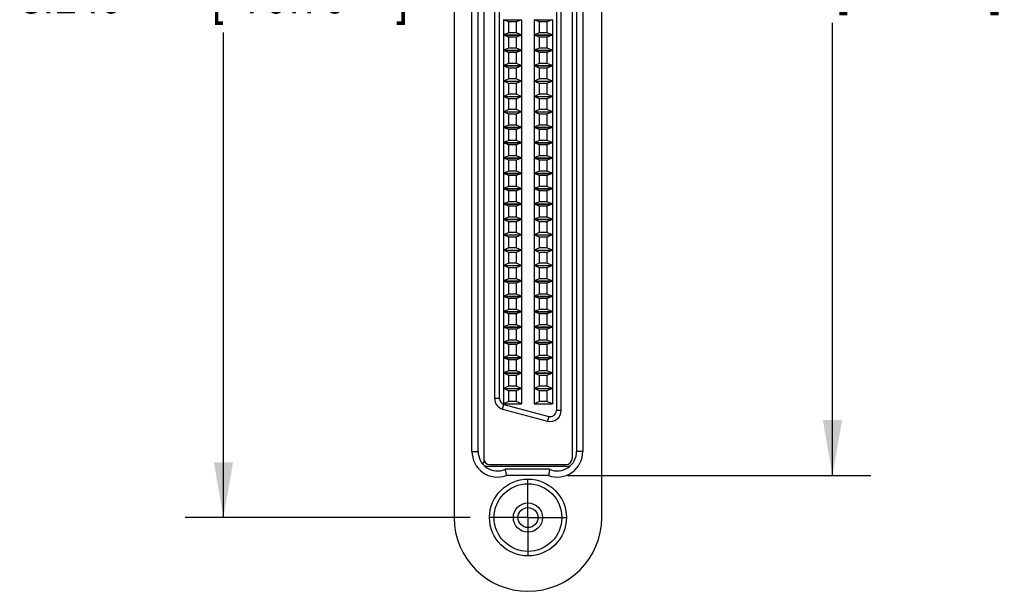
# Model space of a CAD drawing. Header units: inches. Extents: x 0.2 to 16.8, y 0.1 to 10.8.
# Tile 1 of 11: x 2.2 to 5.4, y 4.2 to 6.1. Entities that reach past the tile are written whole.
import ezdxf

# ---------------------------------------------------------------- set-up
doc = ezdxf.new("R2010")
doc.units = ezdxf.units.IN
doc.header["$LTSCALE"] = 0.935
doc.header["$MEASUREMENT"] = 0
doc.linetypes.add('CENTER', pattern=[0.6, 0.375, -0.075, 0.075, -0.075])
doc.layers.get('0').update_dxf_attribs({"linetype": 'CONTINUOUS'})
doc.layers.add('DEFAULT_1', color=7, linetype='CENTER')
doc.layers.add('DIMENSIONS', color=7, linetype='CONTINUOUS')
doc.styles.get("Standard").update_dxf_attribs({"font": 'txt', "width": 0.8})
doc.dimstyles.new('DIMSTYLE_1', dxfattribs={"dimtxt": 0.125, "dimasz": 0.18, "dimexe": 0.18, "dimexo": 0.0625, "dimgap": 0.09, "dimtad": 0, "dimtih": 1, "dimtoh": 1, "dimdec": 3, "dimzin": 4, "dimdsep": 46, "dimtxsty": 'STANDARD', "dimblk": '_FILLED', "dimblk1": '_FILLED', "dimblk2": '_FILLED', "dimcen": 0.09, "dimadec": 0, "dimazin": 0, "dimtp": 0.01, "dimtm": 0.01, "dimtfac": 1, "dimtdec": 3, "dimtofl": 0, "dimtmove": 0, "dimatfit": 3, "dimldrblk": '_FILLED', "dimfxl": 1, "dimtolj": 1, "dimtzin": 4, "dimarcsym": 0})

# ---------------------------------------------------------------- blocks, each defined once
blk = doc.blocks.new('_FILLED')
at = {"color": 0, "linetype": 'BYBLOCK'}
blk.add_solid([(0, 0), (-1, 0.174), (-1, -0.174)], dxfattribs=at)
blk = doc.blocks.new('*D0')
at = {"layer": 'DIMENSIONS', "color": 2, "linetype": 'CONTINUOUS'}
for p, q in [((3.7074, 7.5785), (2.78, 7.5785)), ((2.905, 7.5785), (2.905, 6.2664)), ((2.905, 4.4385), (2.905, 6.0164)), ((3.7074, 4.4385), (2.78, 4.4385))]:
    blk.add_line(p, q, dxfattribs=at)
at = {"layer": 'DIMENSIONS', "color": 2, "linetype": 'CONTINUOUS', "xscale": 0.18, "yscale": 0.18, "zscale": 0.18}
for p, rotation in [((2.905, 7.5785), 90), ((2.905, 4.4385), 270)]:
    blk.add_blockref('_FILLED', p, dxfattribs=dict(at, rotation=rotation))
at = {"layer": 'DIMENSIONS', "color": 2, "linetype": 'CONTINUOUS', "width": 0.8}
for s, p in [('[', (2.8675, 6.0789)), (']', (3.4675, 6.0789)), ('3.140', (2.2425, 6.0789)), ('79.76', (2.9675, 6.0789))]:
    blk.add_text(s, height=0.125, dxfattribs=at).set_placement(p)
blk = doc.blocks.new('*D1')
at = {"layer": 'DIMENSIONS', "color": 2, "linetype": 'CONTINUOUS'}
for p, q in [((4.0242, 7.4415), (5.01, 7.4415)), ((4.885, 7.4415), (4.885, 6.2978)), ((4.885, 4.5755), (4.885, 6.0478)), ((4.0242, 4.5755), (5.01, 4.5755))]:
    blk.add_line(p, q, dxfattribs=at)
at = {"layer": 'DIMENSIONS', "color": 2, "linetype": 'CONTINUOUS', "xscale": 0.18, "yscale": 0.18, "zscale": 0.18}
for p, rotation in [((4.885, 7.4415), 90), ((4.885, 4.5755), 270)]:
    blk.add_blockref('_FILLED', p, dxfattribs=dict(at, rotation=rotation))
at = {"layer": 'DIMENSIONS', "color": 2, "linetype": 'CONTINUOUS', "width": 0.8}
for s, p in [('[', (4.8975, 6.1103)), (']', (5.3975, 6.1103)), ('2.866', (4.2725, 6.1103)), ('72.8', (4.9975, 6.1103))]:
    blk.add_text(s, height=0.125, dxfattribs=at).set_placement(p)

msp = doc.modelspace()

# ---------------------------------------------------------------- linework, layer by layer
at = {"color": 7, "linetype": 'CONTINUOUS'}
for p, q in [((3.655, 7.5785), (3.655, 4.4385)), ((4.135, 4.4385), (4.135, 7.5785)), ((3.751, 7.4005), (3.751, 4.6165)), ((3.713, 4.6537), (3.713, 7.3632)), ((3.733, 4.6535), (3.733, 7.3635)), ((4.0384, 7.3864), (4.0384, 4.6305)), ((4.053, 7.3635), (4.053, 4.6535)), ((4.073, 7.3632), (4.073, 4.6537)), ((4.003, 4.7868), (4.003, 7.2301)), ((3.7865, 7.1911), (3.7865, 4.8258)), ((3.8152, 6.0581), (3.8152, 6.0089)), ((3.8152, 6.0581), (3.8743, 6.0581)), ((3.8329, 6.0512), (3.8152, 6.0581)), ((3.8329, 6.0157), (3.8329, 6.0512)), ((3.8565, 6.0512), (3.8329, 6.0512)), ((3.8743, 6.0581), (3.8565, 6.0512)), ((3.8565, 6.0512), (3.8565, 6.0157)), ((3.8743, 6.0581), (3.8743, 6.0089)), ((3.9152, 6.0581), (3.9152, 6.0089)), ((3.9152, 6.0581), (3.9743, 6.0581)), ((3.9329, 6.0512), (3.9152, 6.0581)), ((3.9329, 6.0157), (3.9329, 6.0512)), ((3.9565, 6.0512), (3.9329, 6.0512)), ((3.9743, 6.0581), (3.9565, 6.0512)), ((3.9565, 6.0512), (3.9565, 6.0157)), ((3.9743, 6.0581), (3.9743, 6.0089)), ((3.8329, 6.0157), (3.8152, 6.0089)), ((3.8152, 6.0089), (3.8743, 6.0089)), ((3.8152, 6.0081), (3.8152, 5.9589)), ((3.8152, 6.0081), (3.8743, 6.0081)), ((3.8329, 6.0012), (3.8152, 6.0081)), ((3.8565, 6.0157), (3.8329, 6.0157)), ((3.8329, 5.9657), (3.8329, 6.0012)), ((3.8565, 6.0012), (3.8329, 6.0012)), ((3.8743, 6.0089), (3.8565, 6.0157)), ((3.8743, 6.0081), (3.8565, 6.0012)), ((3.8565, 6.0012), (3.8565, 5.9657)), ((3.8743, 6.0081), (3.8743, 5.9589)), ((3.9329, 6.0157), (3.9152, 6.0089)), ((3.9152, 6.0089), (3.9743, 6.0089)), ((3.9152, 6.0081), (3.9743, 6.0081)), ((3.9329, 6.0012), (3.9152, 6.0081)), ((3.9152, 6.0081), (3.9152, 5.9589)), ((3.9565, 6.0157), (3.9329, 6.0157)), ((3.9565, 6.0012), (3.9329, 6.0012)), ((3.9329, 5.9657), (3.9329, 6.0012)), ((3.9743, 6.0089), (3.9565, 6.0157)), ((3.9743, 6.0081), (3.9565, 6.0012)), ((3.9565, 6.0012), (3.9565, 5.9657)), ((3.9743, 6.0081), (3.9743, 5.9589)), ((3.8329, 5.9657), (3.8152, 5.9589)), ((3.8152, 5.9589), (3.8743, 5.9589)), ((3.8152, 5.9581), (3.8152, 5.9089)), ((3.8152, 5.9581), (3.8743, 5.9581)), ((3.8329, 5.9512), (3.8152, 5.9581)), ((3.8565, 5.9657), (3.8329, 5.9657)), ((3.8743, 5.9589), (3.8565, 5.9657)), ((3.8743, 5.9581), (3.8565, 5.9512)), ((3.8743, 5.9581), (3.8743, 5.9089)), ((3.9329, 5.9657), (3.9152, 5.9589)), ((3.9152, 5.9589), (3.9743, 5.9589)), ((3.9152, 5.9581), (3.9743, 5.9581)), ((3.9329, 5.9512), (3.9152, 5.9581)), ((3.9152, 5.9581), (3.9152, 5.9089)), ((3.9565, 5.9657), (3.9329, 5.9657)), ((3.9743, 5.9589), (3.9565, 5.9657)), ((3.9743, 5.9581), (3.9565, 5.9512)), ((3.9743, 5.9581), (3.9743, 5.9089)), ((3.8329, 5.9157), (3.8329, 5.9512)), ((3.8565, 5.9512), (3.8329, 5.9512)), ((3.8565, 5.9512), (3.8565, 5.9157)), ((3.9565, 5.9512), (3.9329, 5.9512)), ((3.9329, 5.9157), (3.9329, 5.9512)), ((3.9565, 5.9512), (3.9565, 5.9157)), ((3.8329, 5.9157), (3.8152, 5.9089)), ((3.8152, 5.9089), (3.8743, 5.9089)), ((3.8329, 5.9012), (3.8152, 5.9081)), ((3.8152, 5.9081), (3.8152, 5.8589)), ((3.8152, 5.9081), (3.8743, 5.9081)), ((3.8565, 5.9157), (3.8329, 5.9157)), ((3.8565, 5.9012), (3.8329, 5.9012)), ((3.8329, 5.8657), (3.8329, 5.9012)), ((3.8743, 5.9089), (3.8565, 5.9157)), ((3.8743, 5.9081), (3.8565, 5.9012)), ((3.8565, 5.9012), (3.8565, 5.8657)), ((3.8743, 5.9081), (3.8743, 5.8589)), ((3.9329, 5.9157), (3.9152, 5.9089)), ((3.9152, 5.9089), (3.9743, 5.9089)), ((3.9152, 5.9081), (3.9743, 5.9081)), ((3.9329, 5.9012), (3.9152, 5.9081)), ((3.9152, 5.9081), (3.9152, 5.8589)), ((3.9565, 5.9157), (3.9329, 5.9157)), ((3.9565, 5.9012), (3.9329, 5.9012)), ((3.9329, 5.8657), (3.9329, 5.9012)), ((3.9743, 5.9089), (3.9565, 5.9157)), ((3.9743, 5.9081), (3.9565, 5.9012)), ((3.9565, 5.9012), (3.9565, 5.8657)), ((3.9743, 5.9081), (3.9743, 5.8589)), ((3.8329, 5.8657), (3.8152, 5.8589)), ((3.8152, 5.8589), (3.8743, 5.8589)), ((3.8152, 5.8581), (3.8743, 5.8581)), ((3.8329, 5.8512), (3.8152, 5.8581)), ((3.8152, 5.8581), (3.8152, 5.8089)), ((3.8565, 5.8657), (3.8329, 5.8657)), ((3.8743, 5.8589), (3.8565, 5.8657)), ((3.8743, 5.8581), (3.8565, 5.8512)), ((3.8743, 5.8581), (3.8743, 5.8089)), ((3.9329, 5.8657), (3.9152, 5.8589)), ((3.9152, 5.8589), (3.9743, 5.8589)), ((3.9152, 5.8581), (3.9743, 5.8581)), ((3.9329, 5.8512), (3.9152, 5.8581)), ((3.9152, 5.8581), (3.9152, 5.8089)), ((3.9565, 5.8657), (3.9329, 5.8657)), ((3.9743, 5.8589), (3.9565, 5.8657)), ((3.9743, 5.8581), (3.9565, 5.8512)), ((3.9743, 5.8581), (3.9743, 5.8089)), ((3.8565, 5.8512), (3.8329, 5.8512)), ((3.8329, 5.8157), (3.8329, 5.8512)), ((3.8565, 5.8512), (3.8565, 5.8157)), ((3.9565, 5.8512), (3.9329, 5.8512)), ((3.9329, 5.8157), (3.9329, 5.8512)), ((3.9565, 5.8512), (3.9565, 5.8157)), ((3.8329, 5.8157), (3.8152, 5.8089)), ((3.8152, 5.8089), (3.8743, 5.8089)), ((3.8152, 5.8081), (3.8743, 5.8081)), ((3.8329, 5.8012), (3.8152, 5.8081)), ((3.8152, 5.8081), (3.8152, 5.7589)), ((3.8565, 5.8157), (3.8329, 5.8157)), ((3.8565, 5.8012), (3.8329, 5.8012)), ((3.8329, 5.7657), (3.8329, 5.8012)), ((3.8743, 5.8089), (3.8565, 5.8157)), ((3.8743, 5.8081), (3.8565, 5.8012)), ((3.8565, 5.8012), (3.8565, 5.7657)), ((3.8743, 5.8081), (3.8743, 5.7589)), ((3.9329, 5.8157), (3.9152, 5.8089)), ((3.9152, 5.8089), (3.9743, 5.8089)), ((3.9152, 5.8081), (3.9743, 5.8081)), ((3.9329, 5.8012), (3.9152, 5.8081)), ((3.9152, 5.8081), (3.9152, 5.7589)), ((3.9565, 5.8157), (3.9329, 5.8157)), ((3.9565, 5.8012), (3.9329, 5.8012)), ((3.9329, 5.7657), (3.9329, 5.8012)), ((3.9743, 5.8089), (3.9565, 5.8157)), ((3.9743, 5.8081), (3.9565, 5.8012)), ((3.9565, 5.8012), (3.9565, 5.7657)), ((3.9743, 5.8081), (3.9743, 5.7589)), ((3.8329, 5.7657), (3.8152, 5.7589)), ((3.8565, 5.7657), (3.8329, 5.7657)), ((3.8743, 5.7589), (3.8565, 5.7657)), ((3.9329, 5.7657), (3.9152, 5.7589)), ((3.9565, 5.7657), (3.9329, 5.7657)), ((3.9743, 5.7589), (3.9565, 5.7657)), ((3.8152, 5.7589), (3.8743, 5.7589)), ((3.8152, 5.7581), (3.8743, 5.7581)), ((3.8329, 5.7512), (3.8152, 5.7581)), ((3.8152, 5.7581), (3.8152, 5.7089)), ((3.8565, 5.7512), (3.8329, 5.7512)), ((3.8329, 5.7157), (3.8329, 5.7512)), ((3.8743, 5.7581), (3.8565, 5.7512)), ((3.8565, 5.7512), (3.8565, 5.7157)), ((3.8743, 5.7581), (3.8743, 5.7089)), ((3.9152, 5.7589), (3.9743, 5.7589)), ((3.9152, 5.7581), (3.9743, 5.7581)), ((3.9329, 5.7512), (3.9152, 5.7581)), ((3.9152, 5.7581), (3.9152, 5.7089)), ((3.9565, 5.7512), (3.9329, 5.7512)), ((3.9329, 5.7157), (3.9329, 5.7512)), ((3.9743, 5.7581), (3.9565, 5.7512)), ((3.9565, 5.7512), (3.9565, 5.7157)), ((3.9743, 5.7581), (3.9743, 5.7089)), ((3.8329, 5.7157), (3.8152, 5.7089)), ((3.8152, 5.7089), (3.8743, 5.7089)), ((3.8152, 5.7081), (3.8743, 5.7081)), ((3.8329, 5.7012), (3.8152, 5.7081)), ((3.8152, 5.7081), (3.8152, 5.6589)), ((3.8565, 5.7157), (3.8329, 5.7157)), ((3.8565, 5.7012), (3.8329, 5.7012)), ((3.8329, 5.6657), (3.8329, 5.7012)), ((3.8743, 5.7089), (3.8565, 5.7157)), ((3.8743, 5.7081), (3.8565, 5.7012)), ((3.8565, 5.7012), (3.8565, 5.6657)), ((3.8743, 5.7081), (3.8743, 5.6589)), ((3.9329, 5.7157), (3.9152, 5.7089)), ((3.9152, 5.7089), (3.9743, 5.7089)), ((3.9152, 5.7081), (3.9743, 5.7081)), ((3.9329, 5.7012), (3.9152, 5.7081)), ((3.9152, 5.7081), (3.9152, 5.6589)), ((3.9565, 5.7157), (3.9329, 5.7157)), ((3.9565, 5.7012), (3.9329, 5.7012)), ((3.9329, 5.6657), (3.9329, 5.7012)), ((3.9743, 5.7089), (3.9565, 5.7157)), ((3.9743, 5.7081), (3.9565, 5.7012)), ((3.9565, 5.7012), (3.9565, 5.6657)), ((3.9743, 5.7081), (3.9743, 5.6589)), ((3.8329, 5.6657), (3.8152, 5.6589)), ((3.8152, 5.6589), (3.8743, 5.6589)), ((3.8152, 5.6581), (3.8743, 5.6581)), ((3.8329, 5.6512), (3.8152, 5.6581)), ((3.8152, 5.6581), (3.8152, 5.6089)), ((3.8565, 5.6657), (3.8329, 5.6657)), ((3.8565, 5.6512), (3.8329, 5.6512)), ((3.8329, 5.6157), (3.8329, 5.6512)), ((3.8743, 5.6589), (3.8565, 5.6657)), ((3.8743, 5.6581), (3.8565, 5.6512)), ((3.8565, 5.6512), (3.8565, 5.6157)), ((3.8743, 5.6581), (3.8743, 5.6089)), ((3.9329, 5.6657), (3.9152, 5.6589)), ((3.9152, 5.6589), (3.9743, 5.6589)), ((3.9152, 5.6581), (3.9743, 5.6581)), ((3.9329, 5.6512), (3.9152, 5.6581)), ((3.9152, 5.6581), (3.9152, 5.6089)), ((3.9565, 5.6657), (3.9329, 5.6657)), ((3.9565, 5.6512), (3.9329, 5.6512)), ((3.9329, 5.6157), (3.9329, 5.6512)), ((3.9743, 5.6589), (3.9565, 5.6657)), ((3.9743, 5.6581), (3.9565, 5.6512)), ((3.9565, 5.6512), (3.9565, 5.6157)), ((3.9743, 5.6581), (3.9743, 5.6089)), ((3.8329, 5.6157), (3.8152, 5.6089)), ((3.8152, 5.6089), (3.8743, 5.6089)), ((3.8152, 5.6081), (3.8743, 5.6081)), ((3.8329, 5.6012), (3.8152, 5.6081)), ((3.8152, 5.6081), (3.8152, 5.5589)), ((3.8565, 5.6157), (3.8329, 5.6157)), ((3.8743, 5.6089), (3.8565, 5.6157)), ((3.8743, 5.6081), (3.8565, 5.6012)), ((3.8743, 5.6081), (3.8743, 5.5589)), ((3.9329, 5.6157), (3.9152, 5.6089)), ((3.9152, 5.6089), (3.9743, 5.6089)), ((3.9152, 5.6081), (3.9743, 5.6081)), ((3.9329, 5.6012), (3.9152, 5.6081)), ((3.9152, 5.6081), (3.9152, 5.5589)), ((3.9565, 5.6157), (3.9329, 5.6157)), ((3.9743, 5.6089), (3.9565, 5.6157)), ((3.9743, 5.6081), (3.9565, 5.6012)), ((3.9743, 5.6081), (3.9743, 5.5589)), ((3.8565, 5.6012), (3.8329, 5.6012)), ((3.8329, 5.5657), (3.8329, 5.6012)), ((3.8565, 5.6012), (3.8565, 5.5657)), ((3.9565, 5.6012), (3.9329, 5.6012)), ((3.9329, 5.5657), (3.9329, 5.6012)), ((3.9565, 5.6012), (3.9565, 5.5657)), ((3.8329, 5.5657), (3.8152, 5.5589)), ((3.8152, 5.5589), (3.8743, 5.5589)), ((3.8152, 5.5581), (3.8743, 5.5581)), ((3.8329, 5.5512), (3.8152, 5.5581)), ((3.8152, 5.5581), (3.8152, 5.5089)), ((3.8565, 5.5657), (3.8329, 5.5657)), ((3.8565, 5.5512), (3.8329, 5.5512)), ((3.8329, 5.5157), (3.8329, 5.5512)), ((3.8743, 5.5589), (3.8565, 5.5657)), ((3.8743, 5.5581), (3.8565, 5.5512)), ((3.8565, 5.5512), (3.8565, 5.5157)), ((3.8743, 5.5581), (3.8743, 5.5089)), ((3.9329, 5.5657), (3.9152, 5.5589)), ((3.9152, 5.5589), (3.9743, 5.5589)), ((3.9152, 5.5581), (3.9743, 5.5581)), ((3.9329, 5.5512), (3.9152, 5.5581)), ((3.9152, 5.5581), (3.9152, 5.5089)), ((3.9565, 5.5657), (3.9329, 5.5657)), ((3.9565, 5.5512), (3.9329, 5.5512)), ((3.9329, 5.5157), (3.9329, 5.5512)), ((3.9743, 5.5589), (3.9565, 5.5657)), ((3.9743, 5.5581), (3.9565, 5.5512)), ((3.9565, 5.5512), (3.9565, 5.5157)), ((3.9743, 5.5581), (3.9743, 5.5089)), ((3.8329, 5.5157), (3.8152, 5.5089)), ((3.8152, 5.5089), (3.8743, 5.5089)), ((3.8152, 5.5081), (3.8743, 5.5081)), ((3.8329, 5.5012), (3.8152, 5.5081)), ((3.8152, 5.5081), (3.8152, 5.4589)), ((3.8565, 5.5157), (3.8329, 5.5157)), ((3.8743, 5.5089), (3.8565, 5.5157)), ((3.8743, 5.5081), (3.8565, 5.5012)), ((3.8743, 5.5081), (3.8743, 5.4589)), ((3.9329, 5.5157), (3.9152, 5.5089)), ((3.9152, 5.5089), (3.9743, 5.5089)), ((3.9152, 5.5081), (3.9743, 5.5081)), ((3.9329, 5.5012), (3.9152, 5.5081)), ((3.9152, 5.5081), (3.9152, 5.4589)), ((3.9565, 5.5157), (3.9329, 5.5157)), ((3.9743, 5.5089), (3.9565, 5.5157)), ((3.9743, 5.5081), (3.9565, 5.5012)), ((3.9743, 5.5081), (3.9743, 5.4589)), ((3.8565, 5.5012), (3.8329, 5.5012)), ((3.8329, 5.4657), (3.8329, 5.5012)), ((3.8565, 5.5012), (3.8565, 5.4657)), ((3.9565, 5.5012), (3.9329, 5.5012)), ((3.9329, 5.4657), (3.9329, 5.5012)), ((3.9565, 5.5012), (3.9565, 5.4657)), ((3.8329, 5.4657), (3.8152, 5.4589)), ((3.8152, 5.4589), (3.8743, 5.4589)), ((3.8152, 5.4581), (3.8743, 5.4581)), ((3.8329, 5.4512), (3.8152, 5.4581)), ((3.8152, 5.4581), (3.8152, 5.4089)), ((3.8565, 5.4657), (3.8329, 5.4657)), ((3.8565, 5.4512), (3.8329, 5.4512)), ((3.8329, 5.4157), (3.8329, 5.4512)), ((3.8743, 5.4589), (3.8565, 5.4657)), ((3.8743, 5.4581), (3.8565, 5.4512)), ((3.8565, 5.4512), (3.8565, 5.4157)), ((3.8743, 5.4581), (3.8743, 5.4089)), ((3.9329, 5.4657), (3.9152, 5.4589)), ((3.9152, 5.4589), (3.9743, 5.4589)), ((3.9152, 5.4581), (3.9743, 5.4581)), ((3.9329, 5.4512), (3.9152, 5.4581)), ((3.9152, 5.4581), (3.9152, 5.4089)), ((3.9565, 5.4657), (3.9329, 5.4657)), ((3.9565, 5.4512), (3.9329, 5.4512)), ((3.9329, 5.4157), (3.9329, 5.4512)), ((3.9743, 5.4589), (3.9565, 5.4657)), ((3.9743, 5.4581), (3.9565, 5.4512)), ((3.9565, 5.4512), (3.9565, 5.4157)), ((3.9743, 5.4581), (3.9743, 5.4089)), ((3.8329, 5.4157), (3.8152, 5.4089)), ((3.8565, 5.4157), (3.8329, 5.4157)), ((3.8743, 5.4089), (3.8565, 5.4157)), ((3.9329, 5.4157), (3.9152, 5.4089)), ((3.9565, 5.4157), (3.9329, 5.4157)), ((3.9743, 5.4089), (3.9565, 5.4157)), ((3.8152, 5.4089), (3.8743, 5.4089)), ((3.8152, 5.4081), (3.8743, 5.4081)), ((3.8329, 5.4012), (3.8152, 5.4081)), ((3.8152, 5.4081), (3.8152, 5.3589)), ((3.8565, 5.4012), (3.8329, 5.4012)), ((3.8329, 5.3657), (3.8329, 5.4012)), ((3.8743, 5.4081), (3.8565, 5.4012)), ((3.8565, 5.4012), (3.8565, 5.3657)), ((3.8743, 5.4081), (3.8743, 5.3589)), ((3.9152, 5.4089), (3.9743, 5.4089)), ((3.9152, 5.4081), (3.9743, 5.4081)), ((3.9329, 5.4012), (3.9152, 5.4081)), ((3.9152, 5.4081), (3.9152, 5.3589)), ((3.9565, 5.4012), (3.9329, 5.4012)), ((3.9329, 5.3657), (3.9329, 5.4012)), ((3.9743, 5.4081), (3.9565, 5.4012)), ((3.9565, 5.4012), (3.9565, 5.3657)), ((3.9743, 5.4081), (3.9743, 5.3589)), ((3.8329, 5.3657), (3.8152, 5.3589)), ((3.8152, 5.3589), (3.8743, 5.3589)), ((3.8152, 5.3581), (3.8743, 5.3581)), ((3.8329, 5.3512), (3.8152, 5.3581)), ((3.8152, 5.3581), (3.8152, 5.3089)), ((3.8565, 5.3657), (3.8329, 5.3657)), ((3.8565, 5.3512), (3.8329, 5.3512)), ((3.8329, 5.3157), (3.8329, 5.3512)), ((3.8743, 5.3589), (3.8565, 5.3657)), ((3.8743, 5.3581), (3.8565, 5.3512)), ((3.8565, 5.3512), (3.8565, 5.3157)), ((3.8743, 5.3581), (3.8743, 5.3089)), ((3.9329, 5.3657), (3.9152, 5.3589)), ((3.9152, 5.3589), (3.9743, 5.3589)), ((3.9152, 5.3581), (3.9743, 5.3581)), ((3.9329, 5.3512), (3.9152, 5.3581)), ((3.9152, 5.3581), (3.9152, 5.3089)), ((3.9565, 5.3657), (3.9329, 5.3657)), ((3.9565, 5.3512), (3.9329, 5.3512)), ((3.9329, 5.3157), (3.9329, 5.3512)), ((3.9743, 5.3589), (3.9565, 5.3657)), ((3.9743, 5.3581), (3.9565, 5.3512)), ((3.9565, 5.3512), (3.9565, 5.3157)), ((3.9743, 5.3581), (3.9743, 5.3089)), ((3.8329, 5.3157), (3.8152, 5.3089)), ((3.8565, 5.3157), (3.8329, 5.3157)), ((3.8743, 5.3089), (3.8565, 5.3157)), ((3.9329, 5.3157), (3.9152, 5.3089)), ((3.9565, 5.3157), (3.9329, 5.3157)), ((3.9743, 5.3089), (3.9565, 5.3157)), ((3.8152, 5.3089), (3.8743, 5.3089)), ((3.8152, 5.3081), (3.8743, 5.3081)), ((3.8329, 5.3012), (3.8152, 5.3081)), ((3.8152, 5.3081), (3.8152, 5.2589)), ((3.8565, 5.3012), (3.8329, 5.3012)), ((3.8329, 5.2657), (3.8329, 5.3012)), ((3.8743, 5.3081), (3.8565, 5.3012)), ((3.8565, 5.3012), (3.8565, 5.2657)), ((3.8743, 5.3081), (3.8743, 5.2589)), ((3.9152, 5.3089), (3.9743, 5.3089)), ((3.9152, 5.3081), (3.9743, 5.3081)), ((3.9329, 5.3012), (3.9152, 5.3081)), ((3.9152, 5.3081), (3.9152, 5.2589)), ((3.9565, 5.3012), (3.9329, 5.3012)), ((3.9329, 5.2657), (3.9329, 5.3012)), ((3.9743, 5.3081), (3.9565, 5.3012)), ((3.9565, 5.3012), (3.9565, 5.2657)), ((3.9743, 5.3081), (3.9743, 5.2589)), ((3.8329, 5.2657), (3.8152, 5.2589)), ((3.8152, 5.2589), (3.8743, 5.2589)), ((3.8152, 5.2581), (3.8743, 5.2581)), ((3.8329, 5.2512), (3.8152, 5.2581)), ((3.8152, 5.2581), (3.8152, 5.2089)), ((3.8565, 5.2657), (3.8329, 5.2657)), ((3.8565, 5.2512), (3.8329, 5.2512)), ((3.8329, 5.2157), (3.8329, 5.2512)), ((3.8743, 5.2589), (3.8565, 5.2657)), ((3.8743, 5.2581), (3.8565, 5.2512)), ((3.8565, 5.2512), (3.8565, 5.2157)), ((3.8743, 5.2581), (3.8743, 5.2089)), ((3.9329, 5.2657), (3.9152, 5.2589)), ((3.9152, 5.2589), (3.9743, 5.2589)), ((3.9152, 5.2581), (3.9743, 5.2581)), ((3.9329, 5.2512), (3.9152, 5.2581)), ((3.9152, 5.2581), (3.9152, 5.2089)), ((3.9565, 5.2657), (3.9329, 5.2657)), ((3.9565, 5.2512), (3.9329, 5.2512)), ((3.9329, 5.2157), (3.9329, 5.2512)), ((3.9743, 5.2589), (3.9565, 5.2657)), ((3.9743, 5.2581), (3.9565, 5.2512)), ((3.9565, 5.2512), (3.9565, 5.2157)), ((3.9743, 5.2581), (3.9743, 5.2089)), ((3.8329, 5.2157), (3.8152, 5.2089)), ((3.8152, 5.2089), (3.8743, 5.2089)), ((3.8152, 5.2081), (3.8743, 5.2081)), ((3.8329, 5.2012), (3.8152, 5.2081)), ((3.8152, 5.2081), (3.8152, 5.1589)), ((3.8565, 5.2157), (3.8329, 5.2157)), ((3.8565, 5.2012), (3.8329, 5.2012)), ((3.8329, 5.1657), (3.8329, 5.2012)), ((3.8743, 5.2089), (3.8565, 5.2157)), ((3.8743, 5.2081), (3.8565, 5.2012)), ((3.8565, 5.2012), (3.8565, 5.1657)), ((3.8743, 5.2081), (3.8743, 5.1589)), ((3.9329, 5.2157), (3.9152, 5.2089)), ((3.9152, 5.2089), (3.9743, 5.2089)), ((3.9152, 5.2081), (3.9743, 5.2081)), ((3.9329, 5.2012), (3.9152, 5.2081)), ((3.9152, 5.2081), (3.9152, 5.1589)), ((3.9565, 5.2157), (3.9329, 5.2157)), ((3.9565, 5.2012), (3.9329, 5.2012)), ((3.9329, 5.1657), (3.9329, 5.2012)), ((3.9743, 5.2089), (3.9565, 5.2157)), ((3.9743, 5.2081), (3.9565, 5.2012)), ((3.9565, 5.2012), (3.9565, 5.1657)), ((3.9743, 5.2081), (3.9743, 5.1589)), ((3.8329, 5.1657), (3.8152, 5.1589)), ((3.8152, 5.1589), (3.8743, 5.1589)), ((3.8152, 5.1581), (3.8743, 5.1581)), ((3.8329, 5.1512), (3.8152, 5.1581)), ((3.8152, 5.1581), (3.8152, 5.1089)), ((3.8565, 5.1657), (3.8329, 5.1657)), ((3.8743, 5.1589), (3.8565, 5.1657)), ((3.8743, 5.1581), (3.8565, 5.1512)), ((3.8743, 5.1581), (3.8743, 5.1089)), ((3.9329, 5.1657), (3.9152, 5.1589)), ((3.9152, 5.1589), (3.9743, 5.1589)), ((3.9152, 5.1581), (3.9743, 5.1581)), ((3.9329, 5.1512), (3.9152, 5.1581)), ((3.9152, 5.1581), (3.9152, 5.1089)), ((3.9565, 5.1657), (3.9329, 5.1657)), ((3.9743, 5.1589), (3.9565, 5.1657)), ((3.9743, 5.1581), (3.9565, 5.1512)), ((3.9743, 5.1581), (3.9743, 5.1089)), ((3.8565, 5.1512), (3.8329, 5.1512)), ((3.8329, 5.1157), (3.8329, 5.1512)), ((3.8565, 5.1512), (3.8565, 5.1157)), ((3.9565, 5.1512), (3.9329, 5.1512)), ((3.9329, 5.1157), (3.9329, 5.1512)), ((3.9565, 5.1512), (3.9565, 5.1157)), ((3.8329, 5.1157), (3.8152, 5.1089)), ((3.8152, 5.1089), (3.8743, 5.1089)), ((3.8152, 5.1081), (3.8743, 5.1081)), ((3.8329, 5.1012), (3.8152, 5.1081)), ((3.8152, 5.1081), (3.8152, 5.0589)), ((3.8565, 5.1157), (3.8329, 5.1157)), ((3.8565, 5.1012), (3.8329, 5.1012)), ((3.8329, 5.0657), (3.8329, 5.1012)), ((3.8743, 5.1089), (3.8565, 5.1157)), ((3.8743, 5.1081), (3.8565, 5.1012)), ((3.8565, 5.1012), (3.8565, 5.0657)), ((3.8743, 5.1081), (3.8743, 5.0589)), ((3.9329, 5.1157), (3.9152, 5.1089)), ((3.9152, 5.1089), (3.9743, 5.1089)), ((3.9152, 5.1081), (3.9743, 5.1081)), ((3.9329, 5.1012), (3.9152, 5.1081)), ((3.9152, 5.1081), (3.9152, 5.0589)), ((3.9565, 5.1157), (3.9329, 5.1157)), ((3.9565, 5.1012), (3.9329, 5.1012)), ((3.9329, 5.0657), (3.9329, 5.1012)), ((3.9743, 5.1089), (3.9565, 5.1157)), ((3.9743, 5.1081), (3.9565, 5.1012)), ((3.9565, 5.1012), (3.9565, 5.0657)), ((3.9743, 5.1081), (3.9743, 5.0589)), ((3.8329, 5.0657), (3.8152, 5.0589)), ((3.8152, 5.0589), (3.8743, 5.0589)), ((3.8152, 5.0581), (3.8743, 5.0581)), ((3.8329, 5.0512), (3.8152, 5.0581)), ((3.8152, 5.0581), (3.8152, 5.0089)), ((3.8565, 5.0657), (3.8329, 5.0657)), ((3.8743, 5.0589), (3.8565, 5.0657)), ((3.8743, 5.0581), (3.8565, 5.0512)), ((3.8743, 5.0581), (3.8743, 5.0089)), ((3.9329, 5.0657), (3.9152, 5.0589)), ((3.9152, 5.0589), (3.9743, 5.0589)), ((3.9152, 5.0581), (3.9743, 5.0581)), ((3.9329, 5.0512), (3.9152, 5.0581)), ((3.9152, 5.0581), (3.9152, 5.0089)), ((3.9565, 5.0657), (3.9329, 5.0657)), ((3.9743, 5.0589), (3.9565, 5.0657)), ((3.9743, 5.0581), (3.9565, 5.0512)), ((3.9743, 5.0581), (3.9743, 5.0089)), ((3.8565, 5.0512), (3.8329, 5.0512)), ((3.8329, 5.0157), (3.8329, 5.0512)), ((3.8565, 5.0512), (3.8565, 5.0157)), ((3.9565, 5.0512), (3.9329, 5.0512)), ((3.9329, 5.0157), (3.9329, 5.0512)), ((3.9565, 5.0512), (3.9565, 5.0157)), ((3.8329, 5.0157), (3.8152, 5.0089)), ((3.8152, 5.0089), (3.8743, 5.0089)), ((3.8152, 5.0081), (3.8743, 5.0081)), ((3.8329, 5.0012), (3.8152, 5.0081)), ((3.8152, 5.0081), (3.8152, 4.9589)), ((3.8565, 5.0157), (3.8329, 5.0157)), ((3.8565, 5.0012), (3.8329, 5.0012)), ((3.8329, 4.9657), (3.8329, 5.0012)), ((3.8743, 5.0089), (3.8565, 5.0157)), ((3.8743, 5.0081), (3.8565, 5.0012)), ((3.8565, 5.0012), (3.8565, 4.9657)), ((3.8743, 5.0081), (3.8743, 4.9589)), ((3.9329, 5.0157), (3.9152, 5.0089)), ((3.9152, 5.0089), (3.9743, 5.0089)), ((3.9152, 5.0081), (3.9743, 5.0081)), ((3.9329, 5.0012), (3.9152, 5.0081)), ((3.9152, 5.0081), (3.9152, 4.9589)), ((3.9565, 5.0157), (3.9329, 5.0157)), ((3.9565, 5.0012), (3.9329, 5.0012)), ((3.9329, 4.9657), (3.9329, 5.0012)), ((3.9743, 5.0089), (3.9565, 5.0157)), ((3.9743, 5.0081), (3.9565, 5.0012)), ((3.9565, 5.0012), (3.9565, 4.9657)), ((3.9743, 5.0081), (3.9743, 4.9589)), ((3.8329, 4.9657), (3.8152, 4.9589)), ((3.8565, 4.9657), (3.8329, 4.9657)), ((3.8743, 4.9589), (3.8565, 4.9657)), ((3.9329, 4.9657), (3.9152, 4.9589)), ((3.9565, 4.9657), (3.9329, 4.9657)), ((3.9743, 4.9589), (3.9565, 4.9657)), ((3.8152, 4.9589), (3.8743, 4.9589)), ((3.8152, 4.9581), (3.8743, 4.9581)), ((3.8329, 4.9512), (3.8152, 4.9581)), ((3.8152, 4.9581), (3.8152, 4.9089)), ((3.8565, 4.9512), (3.8329, 4.9512)), ((3.8329, 4.9157), (3.8329, 4.9512)), ((3.8743, 4.9581), (3.8565, 4.9512)), ((3.8565, 4.9512), (3.8565, 4.9157)), ((3.8743, 4.9581), (3.8743, 4.9089)), ((3.9152, 4.9589), (3.9743, 4.9589)), ((3.9152, 4.9581), (3.9743, 4.9581)), ((3.9329, 4.9512), (3.9152, 4.9581)), ((3.9152, 4.9581), (3.9152, 4.9089)), ((3.9565, 4.9512), (3.9329, 4.9512)), ((3.9329, 4.9157), (3.9329, 4.9512)), ((3.9743, 4.9581), (3.9565, 4.9512)), ((3.9565, 4.9512), (3.9565, 4.9157)), ((3.9743, 4.9581), (3.9743, 4.9089)), ((3.8329, 4.9157), (3.8152, 4.9089)), ((3.8152, 4.9089), (3.8743, 4.9089)), ((3.8152, 4.9081), (3.8743, 4.9081)), ((3.8329, 4.9012), (3.8152, 4.9081)), ((3.8152, 4.9081), (3.8152, 4.8589)), ((3.8565, 4.9157), (3.8329, 4.9157)), ((3.8565, 4.9012), (3.8329, 4.9012)), ((3.8329, 4.8657), (3.8329, 4.9012)), ((3.8743, 4.9089), (3.8565, 4.9157)), ((3.8743, 4.9081), (3.8565, 4.9012)), ((3.8565, 4.9012), (3.8565, 4.8657)), ((3.8743, 4.9081), (3.8743, 4.8589)), ((3.9329, 4.9157), (3.9152, 4.9089)), ((3.9152, 4.9089), (3.9743, 4.9089)), ((3.9152, 4.9081), (3.9743, 4.9081)), ((3.9329, 4.9012), (3.9152, 4.9081)), ((3.9152, 4.9081), (3.9152, 4.8589)), ((3.9565, 4.9157), (3.9329, 4.9157)), ((3.9565, 4.9012), (3.9329, 4.9012)), ((3.9329, 4.8657), (3.9329, 4.9012)), ((3.9743, 4.9089), (3.9565, 4.9157)), ((3.9743, 4.9081), (3.9565, 4.9012)), ((3.9565, 4.9012), (3.9565, 4.8657)), ((3.9743, 4.9081), (3.9743, 4.8589)), ((3.8329, 4.8657), (3.8152, 4.8589)), ((3.8565, 4.8657), (3.8329, 4.8657)), ((3.8743, 4.8589), (3.8565, 4.8657)), ((3.9329, 4.8657), (3.9152, 4.8589)), ((3.9565, 4.8657), (3.9329, 4.8657)), ((3.9743, 4.8589), (3.9565, 4.8657)), ((3.8152, 4.8589), (3.8743, 4.8589)), ((3.8152, 4.8581), (3.8743, 4.8581)), ((3.8329, 4.8512), (3.8152, 4.8581)), ((3.8152, 4.8581), (3.8152, 4.8089)), ((3.8565, 4.8512), (3.8329, 4.8512)), ((3.8329, 4.8157), (3.8329, 4.8512)), ((3.8743, 4.8581), (3.8565, 4.8512)), ((3.8565, 4.8512), (3.8565, 4.8157)), ((3.8743, 4.8581), (3.8743, 4.8089)), ((3.9152, 4.8589), (3.9743, 4.8589)), ((3.9152, 4.8581), (3.9743, 4.8581)), ((3.9329, 4.8512), (3.9152, 4.8581)), ((3.9152, 4.8581), (3.9152, 4.8089)), ((3.9565, 4.8512), (3.9329, 4.8512)), ((3.9329, 4.8157), (3.9329, 4.8512)), ((3.9743, 4.8581), (3.9565, 4.8512)), ((3.9565, 4.8512), (3.9565, 4.8157)), ((3.9743, 4.8581), (3.9743, 4.8089)), ((3.8329, 4.8157), (3.8152, 4.8089)), ((3.8152, 4.8089), (3.8743, 4.8089)), ((3.8565, 4.8157), (3.8329, 4.8157)), ((3.8743, 4.8089), (3.8565, 4.8157)), ((3.9329, 4.8157), (3.9152, 4.8089)), ((3.9152, 4.8089), (3.9743, 4.8089)), ((3.9565, 4.8157), (3.9329, 4.8157)), ((3.9743, 4.8089), (3.9565, 4.8157)), ((3.8127, 4.7916), (3.9584, 4.7526)), ((3.713, 4.6535), (3.733, 4.6535)), ((4.073, 4.6535), (4.053, 4.6535)), ((3.7446, 4.6165), (3.751, 4.6165)), ((3.7707, 4.6108), (4.0188, 4.6108)), ((3.7576, 4.6055), (4.0314, 4.6055)), ((3.9655, 4.5955), (3.8205, 4.5955)), ((3.9617, 4.5755), (3.8244, 4.5755))]:
    msp.add_line(p, q, dxfattribs=at)
at = {"color": 9, "linetype": 'CONTINUOUS'}
for p, q in [((3.9873, 7.2301), (3.9873, 4.7868)), ((3.8022, 4.8258), (3.8022, 7.1911)), ((3.8022, 4.8258), (3.7865, 4.8258)), ((3.8127, 4.7916), (3.8168, 4.8068)), ((3.8168, 4.8068), (3.9625, 4.7678)), ((4.003, 4.7868), (3.9873, 4.7868)), ((3.9625, 4.7678), (3.9584, 4.7526))]:
    msp.add_line(p, q, dxfattribs=at)
at = {"color": 7, "linetype": 'CONTINUOUS'}
for radius in [0.125, 0.11, 0.0475, 0.0325]:
    msp.add_circle((3.895, 4.4385), radius, dxfattribs=at)
for centre, radius, start, end in [((3.8219, 4.8258), 0.0354, 180, 255), ((3.9676, 4.7868), 0.0354, 255, 360), ((3.7955, 4.6527), 0.0825, 179.332, 290.4902), ((3.7955, 4.6527), 0.0625, 179.3403, 293.5823), ((3.9905, 4.6527), 0.0825, 249.5098, 0.668), ((3.9905, 4.6527), 0.0625, 246.4177, 0.6597), ((3.7707, 4.6305), 0.0197, 180, 270), ((4.0188, 4.6305), 0.0197, 270, 360), ((3.7676, 4.6351), 0.0313, 241.4503, 251.3831), ((3.895, 4.4385), 0.24, 180, 360)]:
    msp.add_arc(centre, radius, start, end, dxfattribs=at)
at = {"color": 9, "linetype": 'CONTINUOUS'}
for centre, start, end in [((3.8219, 4.8258), 180, 255), ((3.9676, 4.7868), 255, 360)]:
    msp.add_arc(centre, 0.0197, start, end, dxfattribs=at)
at = {"color": 7, "linetype": 'CONTINUOUS'}
for points in [[(3.8205, 4.5955), (3.821, 4.5933), (3.8219, 4.5889), (3.8232, 4.5822), (3.824, 4.5777), (3.8244, 4.5755)], [(3.9655, 4.5955), (3.9651, 4.5933), (3.9642, 4.5889), (3.9629, 4.5822), (3.9621, 4.5777), (3.9617, 4.5755)]]:
    msp.add_open_spline(points, degree=3, knots=[0, 0, 0, 0, 0.326159, 0.659574, 1, 1, 1, 1], dxfattribs=at)
at = {"layer": 'DEFAULT_1', "color": 7, "linetype": 'CENTER'}
for q in [(3.895, 4.5636), (3.7699, 4.4385), (4.0201, 4.4385), (3.895, 4.3134)]:
    msp.add_line((3.895, 4.4385), q, dxfattribs=at)

# ---------------------------------------------------------------- dimensions: what is measured, and where the dimension line sits
at = {"layer": 'DIMENSIONS', "color": 2, "linetype": 'CONTINUOUS'}
for base, p1, p2, angle, picture, middle in [((2.905, 7.5785), (3.7074, 4.4385), (3.7074, 7.5785), 90, '*D0', (2.905, 6.1414)), ((4.885, 4.5755), (4.0242, 7.4415), (4.0242, 4.5755), 270, '*D1', (4.885, 6.1728))]:
    dim = msp.add_linear_dim(base=base, p1=p1, p2=p2, angle=angle, dimstyle='DIMSTYLE_1', dxfattribs=at)
    dim.commit()
    dim.dimension.update_dxf_attribs({"geometry": picture, "text_midpoint": middle, "dimtype": 160})

doc.saveas('drawing.dxf')
